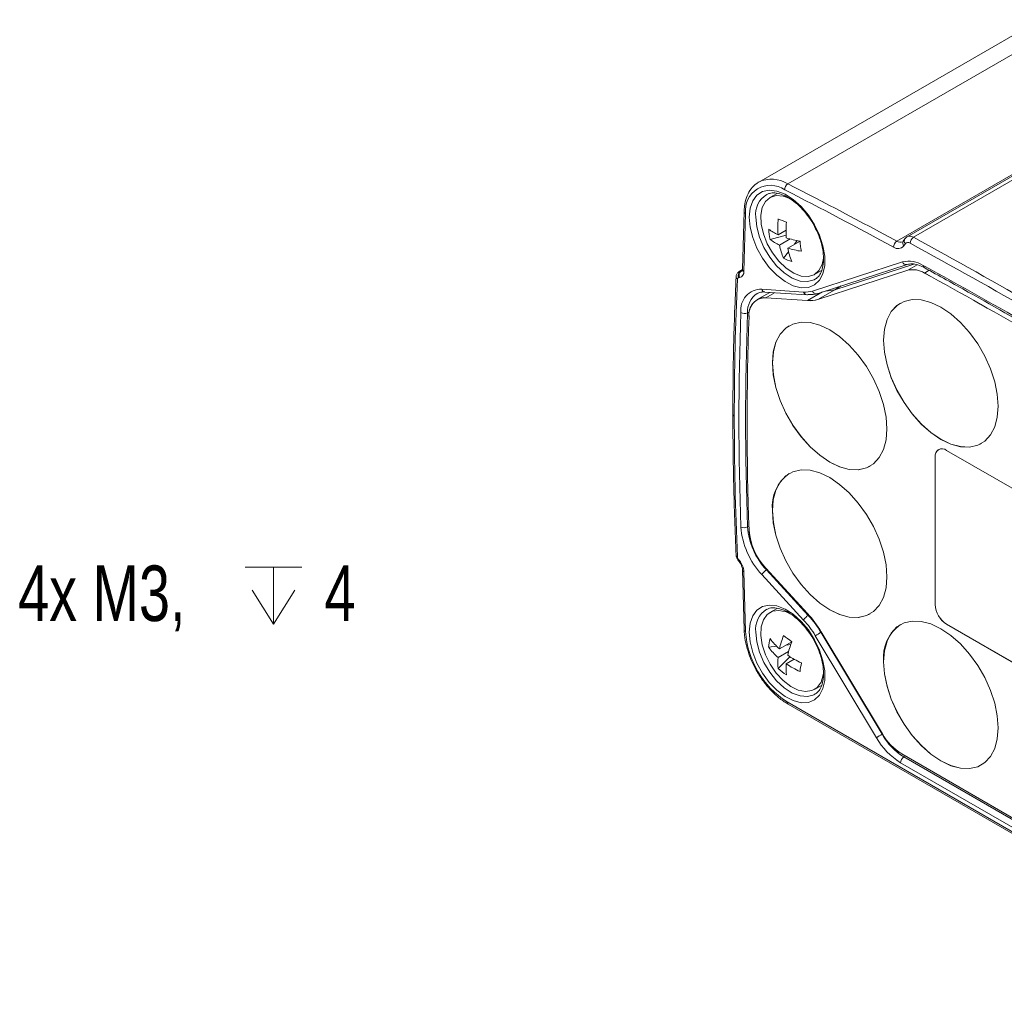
# Model space of a CAD drawing. Header units: millimetres. Extents: x 5 to 415, y 5 to 292.
# Tile 22 of 31: x 235 to 297, y 106 to 167. Entities that reach past the tile are written whole.
import ezdxf

# ---------------------------------------------------------------- set-up
doc = ezdxf.new("R2010")
doc.units = ezdxf.units.MM
doc.styles.add('SLDTEXTSTYLE0', font='TXT', dxfattribs={"width": 0.75})

# ---------------------------------------------------------------- blocks, each defined once
blk = doc.blocks.new('SW_SYMBOL_HOLE_DEPTH')
at = {"color": 0, "linetype": 'Continuous', "lineweight": 0}
for p, q in [((0, 875), (800, 875)), ((400, 875), (400, 75)), ((100, 555), (400, 75)), ((700, 555), (400, 75))]:
    blk.add_line(p, q, dxfattribs=at)
blk = doc.blocks.new('SW_NOTE_4')
at = {"color": 0, "linetype": 'Continuous', "lineweight": 0, "xscale": 0.0044707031, "yscale": 0.0044707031, "zscale": 0.0044707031}
blk.add_blockref('SW_SYMBOL_HOLE_DEPTH', (14.825, -2.201), dxfattribs=at)
at = {"color": 0, "linetype": 'Continuous', "lineweight": 0, "char_height": 3.5, "attachment_point": 1, "style": 'SLDTEXTSTYLE0'}
for s, insert in [('4x M3,', (0.538, 1.826)), ('4', (19.825, 1.826))]:
    blk.add_mtext(s, dxfattribs=dict(at, insert=insert))

msp = doc.modelspace()

# ---------------------------------------------------------------- linework, layer by layer
at = {"color": 7, "linetype": 'Continuous', "lineweight": 15}
for p, q in [((299.419, 167.259), (281.706, 157.033)), ((283.549, 156.921), (301.262, 167.146)), ((308.775, 163.814), (291.062, 153.589)), ((291.447, 153.558), (309.16, 163.783)), ((290.4, 153.309), (308.113, 163.535)), ((282.865, 156.317), (282.417, 156.058)), ((280.791, 155.182), (280.69, 151.54)), ((280.778, 151.409), (280.879, 155.051)), ((282.928, 153.716), (283.429, 154.005)), ((283.434, 153.689), (282.423, 153.424)), ((283.679, 153.452), (283.016, 153.069)), ((283.532, 152.873), (284.308, 153.321)), ((284.134, 153.351), (283.954, 153.116)), ((290.911, 153.449), (290.811, 153.307)), ((290.844, 153.012), (290.944, 153.154)), ((283.587, 152.638), (283.276, 152.234)), ((290.753, 152.002), (285.087, 150.168)), ((280.687, 151.517), (280.477, 151.396)), ((280.601, 151.423), (280.55, 151.418)), ((285.217, 151.208), (285.67, 151.47)), ((285.392, 150.005), (291.057, 151.839)), ((285.429, 149.642), (291.094, 151.476)), ((291.098, 151.478), (285.433, 149.644)), ((285.578, 151.417), (285.58, 151.413)), ((291.466, 151.866), (286.493, 150.256)), ((291.094, 151.476), (291.098, 151.478)), ((292.14, 151.304), (292.144, 151.306)), ((280.444, 151.023), (280.495, 151.027)), ((285.273, 150.924), (285.207, 150.886)), ((281.608, 150.014), (281.645, 150.033)), ((282.401, 150.089), (281.618, 149.637)), ((284.538, 150.106), (281.906, 150.287)), ((282.098, 150.11), (284.73, 149.929)), ((282.102, 150.11), (282.098, 150.11)), ((285.433, 149.644), (286.493, 150.256)), ((281.618, 149.637), (281.615, 149.635)), ((282.153, 149.75), (282.157, 149.752)), ((282.153, 149.75), (284.785, 149.569)), ((284.789, 149.571), (282.157, 149.752)), ((284.785, 149.569), (284.789, 149.571)), ((285.429, 149.642), (285.433, 149.644)), ((290.631, 149.413), (290.628, 149.411)), ((283.631, 147.983), (283.627, 147.981)), ((293.531, 140.136), (304.703, 133.686)), ((295.727, 140.577), (295.731, 140.579)), ((292.824, 139.727), (292.828, 139.729)), ((292.824, 130.419), (292.824, 139.727)), ((292.828, 130.421), (292.828, 139.729)), ((288.727, 139.148), (288.731, 139.15)), ((283.631, 138.675), (283.627, 138.673)), ((280.423, 133.196), (280.473, 133.133)), ((280.495, 133.199), (280.444, 133.262)), ((284.785, 129.859), (282.153, 132.717)), ((280.69, 132.605), (280.791, 128.846)), ((280.879, 128.731), (280.778, 132.491)), ((281.906, 132.31), (284.538, 129.452)), ((284.832, 129.747), (282.2, 132.605)), ((282.865, 130.187), (282.417, 129.929)), ((292.824, 130.419), (292.828, 130.421)), ((288.727, 129.839), (288.731, 129.841)), ((290.631, 129.163), (290.628, 129.161)), ((293.531, 129.194), (293.535, 129.196)), ((304.703, 122.744), (293.531, 129.194)), ((304.707, 122.746), (293.535, 129.196)), ((285.273, 128.465), (289.122, 122.043)), ((289.476, 122.257), (285.627, 128.679)), ((289.496, 122.28), (285.647, 128.701)), ((282.84, 127.801), (282.335, 127.735)), ((283.016, 127.637), (283.792, 128.085)), ((283.731, 127.919), (283.438, 127.88)), ((283.591, 127.475), (282.928, 127.092)), ((283.674, 127.144), (282.939, 126.401)), ((283.444, 126.693), (283.945, 126.982)), ((285.217, 125.079), (285.67, 125.34)), ((285.578, 125.287), (285.58, 125.283)), ((285.273, 124.795), (285.207, 124.756)), ((283.494, 124.296), (314.607, 106.335)), ((283.556, 124.159), (314.669, 106.198)), ((307.522, 111.314), (290.712, 121.019)), ((307.455, 110.76), (290.645, 120.464)), ((290.854, 120.829), (307.664, 111.125)), ((295.727, 120.327), (295.731, 120.329))]:
    msp.add_line(p, q, dxfattribs=at)
at = {"color": 8, "linetype": 'Continuous', "lineweight": 15}
for p, q in [((280.55, 151.418), (280.684, 151.496)), ((280.66, 151.457), (280.601, 151.423)), ((291.098, 151.478), (291.687, 151.818)), ((292.144, 151.306), (292.438, 151.476)), ((282.157, 149.752), (282.705, 150.068)), ((284.789, 149.571), (285.731, 150.115)), ((286.493, 150.256), (286.91, 150.497)), ((281.004, 148.8), (281.13, 148.87)), ((281.089, 135.366), (281.004, 135.319)), ((282.2, 132.605), (282.236, 132.626)), ((284.832, 129.747), (284.867, 129.768)), ((285.627, 128.679), (285.651, 128.693)), ((289.501, 122.271), (289.476, 122.257)), ((290.854, 120.829), (290.945, 120.884))]:
    msp.add_line(p, q, dxfattribs=at)
at = {"color": 7, "linetype": 'Continuous', "lineweight": 15, "flags": 128}
for points in [[(281.706, 157.033), (281.682, 157.019), (281.659, 157.004)], [(281.108, 154.824), (281.163, 154.199), (281.328, 153.54), (281.594, 152.875), (281.949, 152.238), (282.376, 151.657), (282.855, 151.16), (283.365, 150.769), (283.88, 150.504), (284.377, 150.377), (284.833, 150.393), (285.226, 150.551), (285.539, 150.845), (285.755, 151.261), (285.866, 151.779), (285.866, 152.375), (285.755, 153.021), (285.539, 153.687), (285.226, 154.341), (284.833, 154.954), (284.377, 155.496), (283.88, 155.943), (283.365, 156.273), (282.855, 156.47), (282.376, 156.526), (281.949, 156.438), (281.594, 156.211), (281.328, 155.854), (281.163, 155.384), (281.108, 154.824)], [(283.879, 155.883), (283.722, 155.972), (283.251, 156.151), (282.814, 156.183), (282.434, 156.068), (282.136, 155.811), (281.934, 155.427), (281.843, 154.939), (281.866, 154.375), (282.002, 153.768), (282.244, 153.153), (282.577, 152.567), (282.983, 152.042), (283.437, 151.609), (283.913, 151.294), (284.383, 151.116), (284.821, 151.083), (285.2, 151.199), (285.499, 151.456), (285.7, 151.839), (285.784, 152.237)], [(280.477, 151.396), (280.451, 151.377), (280.45, 151.376)], [(296.784, 142.912), (296.729, 142.221), (296.566, 141.613), (296.301, 141.109), (295.94, 140.722), (295.496, 140.466), (294.981, 140.347), (294.411, 140.369), (293.804, 140.531), (293.178, 140.83), (292.551, 141.254), (291.944, 141.793), (291.375, 142.429), (290.86, 143.142), (290.415, 143.912), (290.055, 144.715), (289.789, 145.526), (289.626, 146.321), (289.571, 147.076), (289.626, 147.767), (289.789, 148.375), (290.055, 148.879), (290.415, 149.266), (290.86, 149.522), (291.375, 149.641), (291.944, 149.619), (292.551, 149.457), (293.178, 149.158), (293.804, 148.734), (294.411, 148.195), (294.981, 147.56), (295.496, 146.846), (295.94, 146.076), (296.301, 145.273), (296.566, 144.462), (296.729, 143.667), (296.784, 142.912)], [(295.731, 140.579), (295.499, 140.468), (294.984, 140.349), (294.415, 140.371), (293.807, 140.534), (293.181, 140.832), (292.555, 141.257), (291.948, 141.795), (291.378, 142.431), (290.863, 143.144), (290.419, 143.914), (290.058, 144.717), (289.792, 145.528), (289.63, 146.323), (289.575, 147.078), (289.63, 147.769), (289.792, 148.377), (290.058, 148.881), (290.419, 149.268), (290.631, 149.413)], [(289.784, 141.483), (289.729, 140.791), (289.566, 140.184), (289.3, 139.679), (288.94, 139.293), (288.495, 139.036), (287.98, 138.917), (287.411, 138.939), (286.803, 139.102), (286.177, 139.4), (285.551, 139.825), (284.944, 140.363), (284.374, 140.999), (283.859, 141.713), (283.415, 142.482), (283.054, 143.285), (282.789, 144.096), (282.626, 144.892), (282.571, 145.646), (282.626, 146.338), (282.789, 146.945), (283.054, 147.45), (283.415, 147.836), (283.859, 148.093), (284.374, 148.212), (284.944, 148.19), (285.551, 148.027), (286.177, 147.729), (286.803, 147.304), (287.411, 146.766), (287.98, 146.13), (288.495, 145.416), (288.94, 144.646), (289.3, 143.844), (289.566, 143.032), (289.729, 142.237), (289.784, 141.483)], [(288.731, 139.15), (288.499, 139.038), (287.984, 138.919), (287.414, 138.941), (286.807, 139.104), (286.181, 139.402), (285.555, 139.827), (284.947, 140.365), (284.378, 141.001), (283.863, 141.715), (283.418, 142.485), (283.058, 143.287), (282.792, 144.099), (282.629, 144.894), (282.575, 145.648), (282.629, 146.34), (282.792, 146.947), (283.058, 147.452), (283.418, 147.838), (283.631, 147.983)], [(282.571, 136.338), (282.626, 137.029), (282.789, 137.636), (283.054, 138.141), (283.415, 138.527), (283.859, 138.784), (284.374, 138.903), (284.944, 138.881), (285.551, 138.719), (286.177, 138.42), (286.803, 137.995), (287.411, 137.457), (287.98, 136.821), (288.495, 136.108), (288.94, 135.338), (289.3, 134.535), (289.566, 133.724), (289.729, 132.929), (289.784, 132.174), (289.729, 131.483), (289.566, 130.875), (289.3, 130.371), (288.94, 129.984), (288.495, 129.728), (287.98, 129.609), (287.411, 129.631), (286.803, 129.793), (286.177, 130.092), (285.551, 130.516), (284.944, 131.055), (284.374, 131.69), (283.859, 132.404), (283.415, 133.174), (283.054, 133.977), (282.789, 134.788), (282.626, 135.583), (282.571, 136.338)], [(288.731, 129.841), (288.499, 129.73), (287.984, 129.611), (287.414, 129.633), (286.807, 129.795), (286.181, 130.094), (285.555, 130.518), (284.947, 131.057), (284.378, 131.692), (283.863, 132.406), (283.418, 133.176), (283.058, 133.979), (282.792, 134.79), (282.629, 135.585), (282.575, 136.34)], [(281.108, 128.695), (281.163, 128.07), (281.328, 127.41), (281.594, 126.746), (281.949, 126.109), (282.376, 125.528), (282.855, 125.031), (283.365, 124.64), (283.88, 124.375), (284.377, 124.247), (284.833, 124.263), (285.226, 124.422), (285.539, 124.716), (285.755, 125.132), (285.866, 125.65), (285.866, 126.246), (285.755, 126.892), (285.539, 127.557), (285.226, 128.212), (284.833, 128.825), (284.377, 129.367), (283.88, 129.814), (283.365, 130.143), (282.855, 130.341), (282.376, 130.397), (281.949, 130.309), (281.594, 130.081), (281.328, 129.724), (281.163, 129.255), (281.108, 128.695)], [(283.78, 129.811), (283.437, 129.967), (282.983, 130.059), (282.577, 130.002), (282.244, 129.8), (282.002, 129.465), (281.866, 129.015)], [(281.866, 129.015), (281.843, 128.478), (281.934, 127.884), (282.136, 127.268), (282.434, 126.666), (282.814, 126.112), (283.251, 125.64), (283.722, 125.275), (284.198, 125.041), (284.652, 124.949), (285.057, 125.006), (285.391, 125.208), (285.633, 125.543), (285.769, 125.992), (285.784, 126.106)], [(289.571, 126.826), (289.626, 127.517), (289.789, 128.124), (290.055, 128.629), (290.415, 129.015), (290.86, 129.272), (291.375, 129.391), (291.944, 129.369), (292.551, 129.206), (293.178, 128.908), (293.804, 128.483), (294.411, 127.945), (294.981, 127.309), (295.496, 126.596), (295.94, 125.826), (296.301, 125.023), (296.566, 124.212), (296.729, 123.417), (296.784, 122.662), (296.729, 121.971), (296.566, 121.363), (296.301, 120.859), (295.94, 120.472), (295.496, 120.216), (294.981, 120.097), (294.411, 120.119), (293.804, 120.281), (293.178, 120.58), (292.551, 121.004), (291.944, 121.543), (291.375, 122.178), (290.86, 122.892), (290.415, 123.662), (290.055, 124.465), (289.789, 125.276), (289.626, 126.071), (289.571, 126.826)], [(295.731, 120.329), (295.499, 120.218), (294.984, 120.099), (294.415, 120.121), (293.807, 120.283), (293.181, 120.582), (292.555, 121.006), (291.948, 121.545), (291.378, 122.18), (290.863, 122.894), (290.419, 123.664), (290.058, 124.467), (289.792, 125.278), (289.63, 126.073), (289.575, 126.828)]]:
    msp.add_lwpolyline(points, dxfattribs=at)
at = {"color": 8, "linetype": 'Continuous', "lineweight": 15, "flags": 128}
for points in [[(285.207, 150.886), (285.191, 150.877), (284.786, 150.763), (284.322, 150.799), (283.825, 150.985), (283.321, 151.31), (282.837, 151.756), (282.4, 152.3), (282.033, 152.912), (281.756, 153.559), (281.583, 154.207), (281.524, 154.82)], [(280.444, 133.262), (280.428, 133.235), (280.42, 133.213), (280.421, 133.199), (280.423, 133.196)], [(280.495, 133.199), (280.478, 133.172), (280.471, 133.15), (280.472, 133.136), (280.473, 133.133)], [(285.207, 124.756), (285.191, 124.748), (284.786, 124.633), (284.322, 124.67), (283.825, 124.856), (283.321, 125.181), (282.837, 125.627), (282.4, 126.171), (282.033, 126.783), (281.756, 127.43), (281.583, 128.078), (281.524, 128.69)]]:
    msp.add_lwpolyline(points, dxfattribs=at)
at = {"color": 8, "linetype": 'Continuous', "lineweight": 15}
for centre, radius, start, end in [((282.525, 155.296), 1.92, 57.78279, 115.23827), ((282.993, 154.998), 1.479, 121.53843, 186.91811), ((280.942, 155.189), 0.151, 182.39139, 245.32388), ((290.619, 153.64), 0.397, 236.52656, 293.30298), ((291.015, 153.181), 0.24, 148.26943, 224.61695), ((291.115, 153.323), 0.24, 148.27029, 224.61689), ((291.227, 153.23), 0.395, 56.19294, 114.54281), ((290.997, 152.094), 0.262, 200.52914, 283.1687), ((280.564, 151.244), 0.175, 94.49508, 119.81778), ((280.587, 151.597), 0.175, 274.48499, 299.89), ((280.841, 151.546), 0.151, 182.391, 245.32392), ((292.211, 151.773), 0.15, 174.33073, 237.22745), ((280.443, 151.071), 0.157, 182.23489, 243.92595), ((282.13, 150.338), 0.23, 192.74239, 261.84466), ((284.762, 150.157), 0.23, 192.74239, 261.84466), ((285.332, 150.26), 0.262, 200.52914, 283.1687), ((282.358, 148.884), 1.356, 123.57823, 183.54059), ((280.226, 142.433), 0.144, 184.04336, 247.26227), ((280.424, 133.565), 0.139, 188.60844, 248.9706), ((280.832, 132.623), 0.143, 186.85342, 247.61491), ((282.993, 128.869), 1.479, 121.53843, 186.91811), ((280.934, 128.864), 0.144, 187.43238, 247.56134), ((283.637, 124.278), 0.144, 172.74417, 235.94365)]:
    msp.add_arc(centre, radius, start, end, dxfattribs=at)
at = {"color": 7, "linetype": 'Continuous', "lineweight": 15}
for centre, radius, start, end in [((283.789, 156.552), 0.44, 123.01534, 180.6106), ((122.492, -156.955), 352.785, 61.57869, 62.8366), ((282.446, 155.25), 1.58, 55.16126, 187.23059), ((122.412, -157.093), 352.52, 61.57869, 62.8366), ((288.979, 154.145), 6.066, 174.67987, 184.05602), ((287.591, 166.167), 12.368, 247.90663, 250.4631), ((289.495, 153.949), 6.066, 174.67987, 184.05602), ((284.115, 156.371), 2.909, 232.27022, 245.92623), ((286.283, 154.279), 3.953, 183.02291, 192.4892), ((284.203, 155.725), 2.909, 232.27022, 245.92623), ((285.245, 159.368), 6.119, 252.88106, 261.19102), ((294.205, 154.339), 9.949, 185.87705, 189.63505), ((290.644, 152.932), 0.449, 122.83538, 179.22148), ((291.11, 153.016), 0.216, 52.64195, 140.00417), ((291.691, 153.179), 0.45, 122.80754, 179.00358), ((110.271, -178.332), 377.697, 58.63462, 61.37076), ((110.342, -178.209), 377.979, 58.63462, 61.37076), ((287.105, 153.883), 4.168, 191.25217, 203.29717), ((287.621, 153.686), 4.168, 191.25217, 203.29717), ((285.333, 158.721), 6.119, 252.88106, 261.19102), ((290.481, 153.316), 0.474, 232.90406, 320.07624), ((284.597, 154.933), 3.005, 243.91674, 254.45298), ((291.156, 150.364), 1.688, 57.53043, 103.8384), ((280.742, 151.155), 0.326, 126.02322, 203.97617), ((280.793, 151.16), 0.326, 126.02322, 203.97617), ((280.436, 151.367), 0.345, 279.93289, 7.08268), ((291.417, 150.167), 1.348, 57.53043, 103.8384), ((291.42, 150.169), 1.348, 57.53043, 103.8384), ((110.805, -178.332), 376.607, 58.77502, 61.23036), ((111.17, -178.293), 376.012, 58.77502, 61.23036), ((111.173, -178.291), 376.012, 58.77502, 61.23036), ((460.931, 142.359), 180.76, 177.28201, 180.01859), ((280.458, 150.939), 0.0849, 99.51778, 185.52963), ((281.881, 148.979), 1.308, 88.91625, 187.32759), ((284.652, 151.556), 1.454, 265.48646, 287.40279), ((285.988, 151.861), 1.682, 268.02805, 287.47459), ((282.133, 148.705), 1.045, 88.91625, 187.32759), ((282.137, 148.707), 1.045, 88.91625, 187.32759), ((282.072, 148.827), 0.929, 84.77685, 119.26328), ((284.741, 150.113), 0.184, 266.39209, 299.64048), ((284.919, 151.269), 1.705, 265.48646, 287.40279), ((284.923, 151.271), 1.705, 265.48646, 287.40279), ((284.956, 151.521), 1.573, 265.48646, 287.40279), ((468.332, 142.062), 187.869, 177.94074, 182.05926), ((280.806, 149.2), 0.447, 240.25106, 296.4311), ((468.47, 142.06), 187.586, 177.94074, 182.05926), ((468.25, 141.843), 187.274, 177.94074, 182.05926), ((468.254, 141.845), 187.274, 177.94074, 182.05926), ((476.076, 142.359), 195.906, 180.01715, 182.61079), ((293.255, 139.797), 0.437, 50.79671, 189.21404), ((293.303, 139.79), 0.48, 124.05635, 187.25583), ((285.055, 136.624), 2.497, 124.77892, 186.53326), ((280.786, 135.746), 0.48, 245.12634, 297.09452), ((285.512, 135.69), 4.942, 184.40053, 223.15009), ((285.461, 135.662), 4.47, 184.40053, 223.15009), ((285.033, 135.416), 3.947, 184.40053, 223.15009), ((285.036, 135.418), 3.947, 184.40053, 223.15009), ((280.685, 133.461), 0.313, 184.71514, 219.54633), ((279.539, 132.407), 1.241, 3.86726, 39.63491), ((282.625, 131.888), 0.834, 120.64849, 149.58114), ((294.359, 130.489), 1.537, 182.60548, 237.39452), ((294.363, 130.491), 1.537, 182.60548, 237.39452), ((285.257, 129.03), 0.834, 120.64849, 149.58114), ((279.543, 125.058), 7.108, 30.83169, 42.4817), ((279.547, 125.06), 7.108, 30.83169, 42.4817), ((279.995, 125.317), 6.559, 30.83169, 42.4817), ((280.067, 125.357), 6.063, 30.83169, 42.4817), ((292.056, 127.112), 2.497, 124.77892, 186.53326), ((286.578, 129.103), 5.712, 183.73225, 237.31275), ((288.981, 126.274), 6.119, 158.8122, 167.12307), ((289.622, 136.147), 9.949, 230.36662, 234.12435), ((290.721, 119.86), 10.184, 120.01556, 122.34409), ((285.333, 127.53), 3.005, 165.55153, 176.08733), ((285.677, 130.226), 4.168, 216.7036, 228.74937), ((285.765, 130.771), 4.168, 216.7036, 228.74937), ((289.497, 125.874), 6.119, 158.8122, 167.12307), ((285.822, 126.792), 2.909, 174.07837, 187.73381), ((286.929, 132.263), 6.066, 235.94561, 245.3215), ((286.338, 126.393), 2.909, 174.07837, 187.73381), ((286.841, 131.719), 6.066, 235.94561, 245.3215), ((296.555, 124.507), 12.364, 169.54068, 172.09818), ((285.609, 129.316), 3.953, 227.5121, 236.97887), ((294.571, 113.439), 10.184, 120.01556, 122.34409), ((292.994, 124.273), 4.055, 209.8125, 238.13347), ((292.603, 124.06), 3.581, 209.8125, 238.13347), ((292.606, 124.062), 3.581, 209.8125, 238.13347), ((293.012, 124.272), 4.484, 209.8125, 238.13347), ((291.107, 120.443), 0.462, 123.22971, 177.34769)]:
    msp.add_arc(centre, radius, start, end, dxfattribs=at)
for points, knots in [([(281.66, 156.984), (281.593, 156.946), (281.391, 156.83), (281.142, 156.513), (280.922, 156.061), (280.815, 155.604), (280.797, 155.294), (280.791, 155.182)], [0, 0, 0, 0, 0.121677, 0.363096, 0.606913, 0.85765, 1, 1, 1, 1]), ([(282.222, 156.243), (282.278, 156.273), (282.421, 156.349), (282.73, 156.362), (283.135, 156.278), (283.585, 156.066), (284.036, 155.744), (284.475, 155.324), (284.87, 154.82), (285.122, 154.447), (285.216, 154.244), (285.218, 154.239)], [0, 0, 0, 0, 0.082488, 0.209493, 0.344992, 0.475687, 0.605441, 0.735313, 0.865678, 0.996402, 1, 1, 1, 1]), ([(285.218, 154.239), (285.313, 154.049), (285.504, 153.663), (285.69, 153.068), (285.792, 152.495), (285.799, 151.974), (285.719, 151.532), (285.559, 151.192), (285.391, 150.985), (285.255, 150.925), (285.212, 150.906)], [0, 0, 0, 0, 0.131988, 0.267407, 0.402181, 0.536058, 0.669099, 0.802101, 0.937517, 1, 1, 1, 1]), ([(290.811, 153.307), (290.805, 153.298), (290.797, 153.284), (290.78, 153.282), (290.775, 153.282)], [0, 0, 0, 0, 0.665286, 1, 1, 1, 1]), ([(291.065, 153.585), (291.057, 153.582), (290.992, 153.559), (290.949, 153.5), (290.911, 153.449)], [0, 0, 0, 0, 0.1195148, 1, 1, 1, 1]), ([(291.057, 151.839), (291.105, 151.852), (291.246, 151.889), (291.534, 151.881), (291.859, 151.786), (292.067, 151.679), (292.13, 151.647)], [0, 0, 0, 0, 0.1718531, 0.4990134, 0.8478979, 1, 1, 1, 1]), ([(280.45, 151.377), (280.427, 151.357), (280.38, 151.318), (280.329, 151.24), (280.295, 151.155), (280.289, 151.095), (280.286, 151.065)], [0, 0, 0, 0, 0.258805, 0.513953, 0.762013, 1, 1, 1, 1]), ([(280.69, 151.54), (280.688, 151.516), (280.683, 151.462), (280.666, 151.44), (280.67, 151.442), (280.67, 151.443)], [0, 0, 0, 0, 0.383081, 0.877835, 1, 1, 1, 1]), ([(292.13, 151.647), (293.055, 151.136), (295.739, 149.654), (300.091, 147.166), (303.821, 144.96), (305.791, 143.769), (306.095, 143.585)], [0, 0, 0, 0, 0.1988424, 0.5766867, 0.9346496, 1, 1, 1, 1]), ([(280.286, 151.067), (280.254, 150.329), (280.16, 148.189), (280.093, 145.306), (280.085, 143.146), (280.083, 142.423)], [0, 0, 0, 0, 0.259256, 0.7518028, 1, 1, 1, 1]), ([(281.64, 150.025), (281.73, 150.062), (281.865, 150.117), (282.039, 150.112), (282.098, 150.11)], [0, 0, 0, 0, 0.665966, 1, 1, 1, 1]), ([(280.083, 142.423), (280.085, 141.664), (280.094, 139.462), (280.162, 136.501), (280.255, 134.286), (280.286, 133.544)], [0, 0, 0, 0, 0.259256, 0.751813, 1, 1, 1, 1]), ([(280.286, 133.546), (280.289, 133.516), (280.295, 133.456), (280.326, 133.362), (280.369, 133.272), (280.407, 133.219), (280.426, 133.193)], [0, 0, 0, 0, 0.253637, 0.504875, 0.753675, 1, 1, 1, 1]), ([(280.473, 133.133), (280.499, 133.098), (280.564, 133.012), (280.641, 132.852), (280.683, 132.703), (280.688, 132.63), (280.69, 132.605)], [0, 0, 0, 0, 0.213098, 0.522392, 0.832562, 1, 1, 1, 1]), ([(282.222, 130.114), (282.278, 130.144), (282.421, 130.22), (282.73, 130.232), (283.135, 130.149), (283.585, 129.936), (284.036, 129.614), (284.475, 129.194), (284.87, 128.69), (285.122, 128.317), (285.216, 128.115), (285.218, 128.11)], [0, 0, 0, 0, 0.082488, 0.209493, 0.344992, 0.475687, 0.605441, 0.735313, 0.865678, 0.996402, 1, 1, 1, 1]), ([(280.791, 128.846), (280.797, 128.732), (280.814, 128.404), (280.921, 127.832), (281.139, 127.143), (281.447, 126.464), (281.831, 125.819), (282.279, 125.228), (282.778, 124.715), (283.211, 124.368), (283.474, 124.208), (283.556, 124.159)], [0, 0, 0, 0, 0.066474, 0.191968, 0.317258, 0.442312, 0.567276, 0.692336, 0.817644, 0.943417, 1, 1, 1, 1]), ([(285.218, 128.11), (285.313, 127.919), (285.504, 127.533), (285.69, 126.939), (285.792, 126.365), (285.799, 125.845), (285.719, 125.402), (285.559, 125.063), (285.391, 124.855), (285.255, 124.796), (285.212, 124.777)], [0, 0, 0, 0, 0.131988, 0.267407, 0.402181, 0.536058, 0.669099, 0.802101, 0.937517, 1, 1, 1, 1])]:
    msp.add_open_spline(points, degree=3, knots=knots, dxfattribs=at)

# ---------------------------------------------------------------- block references
at = {"color": 7, "linetype": 'Continuous', "lineweight": 0}
msp.add_blockref('SW_NOTE_4', (234.545, 131.062), dxfattribs=at)

doc.saveas('drawing.dxf')
